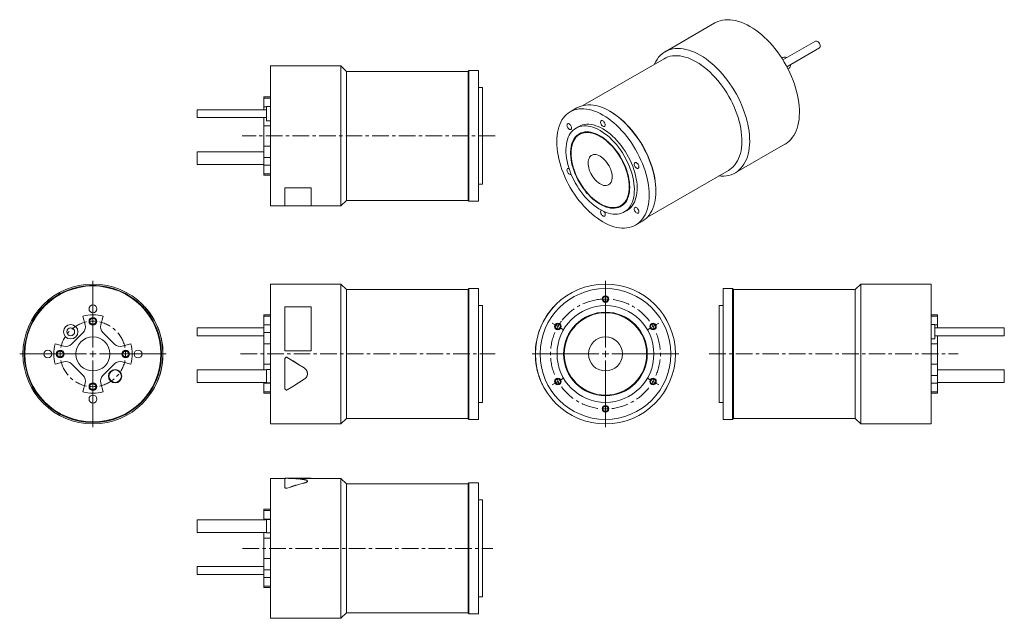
# Model space of a CAD drawing. Header units: millimetres. Extents: x 58 to 811, y 78 to 536.
import ezdxf

# ---------------------------------------------------------------- set-up
doc = ezdxf.new("R2010")
doc.units = ezdxf.units.MM
doc.linetypes.add('CENTERX2', pattern=[20.32, 12.7, -2.54, 2.54, -2.54])

# ---------------------------------------------------------------- blocks, each defined once
blk = doc.blocks.new('SW_CENTERMARKSYMBOL_0')
at = {"color": 6, "linetype": 'Continuous', "lineweight": 0}
for p, q in [((0, 2.5), (0, 5)), ((0, 0), (0, 2.5)), ((0, 0), (0, -2.5)), ((0, -2.5), (0, -5)), ((-38.54, -19.75), (-40.7, -18.5)), ((-36.37, -21), (-38.54, -19.75)), ((-36.37, -21), (-34.21, -22.25)), ((-34.21, -22.25), (-32.04, -23.5)), ((34.21, -22.25), (32.04, -23.5)), ((36.37, -21), (34.21, -22.25)), ((36.37, -21), (38.54, -19.75)), ((38.54, -19.75), (40.7, -18.5)), ((-38.54, -64.25), (-40.7, -65.5)), ((-36.37, -63), (-38.54, -64.25)), ((-36.37, -63), (-34.21, -61.75)), ((-34.21, -61.75), (-32.04, -60.5)), ((34.21, -61.75), (32.04, -60.5)), ((36.37, -63), (34.21, -61.75)), ((36.37, -63), (38.54, -64.25)), ((38.54, -64.25), (40.7, -65.5)), ((0, -81.5), (0, -79)), ((0, -84), (0, -81.5)), ((0, -84), (0, -86.5)), ((0, -86.5), (0, -89))]:
    blk.add_line(p, q, dxfattribs=at)
for start, end in [(90, 93.41046), (86.58954, 90), (93.41046, 96.82093), (150, 153.41046), (146.58954, 150), (143.17907, 146.58954), (30, 33.41046), (26.58954, 30), (206.58954, 210), (210, 213.41046), (326.58954, 330), (330, 333.41046), (266.58954, 270), (270, 273.41046)]:
    blk.add_arc((0, -42), 42, start, end, dxfattribs=at)
at = {"color": 6, "linetype": 'CENTERX2', "lineweight": 0}
for start, end in [(96.82093, 143.17907), (36.82093, 83.17907), (156.82093, 203.17907), (336.82093, 23.17907), (216.82093, 263.17907), (276.82093, 323.17907)]:
    blk.add_arc((0, -42), 42, start, end, dxfattribs=at)
blk = doc.blocks.new('SW_CENTERMARKSYMBOL_1')
at = {"color": 0, "linetype": 'Continuous', "lineweight": 0}
for p, q in [((0, 5), (0, 56)), ((-5, 0), (-56, 0)), ((0, 0), (-2.5, 0)), ((0, 0), (0, 2.5)), ((0, 0), (0, -2.5)), ((0, 0), (2.5, 0)), ((5, 0), (56, 0)), ((0, -5), (0, -56))]:
    blk.add_line(p, q, dxfattribs=at)
blk = doc.blocks.new('SW_CENTERMARKSYMBOL_2')
at = {"color": 6, "linetype": 'Continuous', "lineweight": 0}
for p, q in [((0, 5), (0, 5.5)), ((0, 0), (0, 2.5)), ((0, 0), (0, -2.5)), ((0, -5), (0, -5.5)), ((-30, -25), (-30.5, -25)), ((-25, -25), (-27.5, -25)), ((-25, -25), (-22.5, -25)), ((-20, -25), (-19.5, -25)), ((20, -25), (19.5, -25)), ((25, -25), (22.5, -25)), ((25, -25), (27.5, -25)), ((30, -25), (30.5, -25)), ((0, -45), (0, -44.5)), ((0, -50), (0, -47.5)), ((0, -50), (0, -52.5)), ((0, -55), (0, -55.5))]:
    blk.add_line(p, q, dxfattribs=at)
at = {"color": 6, "linetype": 'CENTERX2', "lineweight": 0}
for start, end in [(101.45916, 168.54084), (11.45916, 78.54084), (191.45916, 258.54084), (281.45916, 348.54084)]:
    blk.add_arc((0, -25), 25, start, end, dxfattribs=at)
at = {"color": 6, "linetype": 'Continuous', "lineweight": 0}
for start, end in [(90, 95.72958), (84.27042, 90), (174.27042, 180), (0, 5.72958), (180, 185.72958), (354.27042, 0), (264.27042, 270), (270, 275.72958)]:
    blk.add_arc((0, -25), 25, start, end, dxfattribs=at)
blk = doc.blocks.new('SW_CENTERMARKSYMBOL_3')
at = {"color": 0, "linetype": 'Continuous', "lineweight": 0}
for p, q in [((0, 5), (0, 56)), ((-5, 0), (-56, 0)), ((0, 0), (-2.5, 0)), ((0, 0), (0, 2.5)), ((0, 0), (0, -2.5)), ((0, 0), (2.5, 0)), ((5, 0), (56, 0)), ((0, -5), (0, -56))]:
    blk.add_line(p, q, dxfattribs=at)

msp = doc.modelspace()

# ---------------------------------------------------------------- linework, layer by layer
at = {"color": 7, "linetype": 'Continuous', "lineweight": 15}
for p, q in [((589.3, 533.19), (551.26, 511.23)), ((580.24, 528), (566.09, 519.84)), ((580.26, 527.97), (580.24, 528)), ((566.09, 519.84), (565.75, 519.59)), ((566.11, 519.8), (566.09, 519.84)), ((666.15, 519.24), (641.26, 504.88)), ((644.26, 499.68), (669.15, 514.05)), ((550.39, 505.88), (488.3, 470.03)), ((641.27, 506.9), (640.32, 506.35)), ((643.65, 506.66), (643.99, 506.45)), ((303.28, 500.31), (249.48, 500.31)), ((249.48, 446.81), (249.48, 500.31)), ((307.48, 496.11), (303.28, 500.31)), ((303.28, 446.81), (303.28, 500.31)), ((645.07, 498.12), (646.02, 498.67)), ((400.48, 496.11), (307.48, 496.11)), ((307.48, 446.81), (307.48, 496.11)), ((401.18, 496.81), (400.48, 496.11)), ((400.48, 446.81), (400.48, 496.11)), ((408.48, 496.81), (401.18, 496.81)), ((401.18, 446.81), (401.18, 496.81)), ((408.48, 446.81), (408.48, 496.81)), ((411.48, 483.81), (408.48, 483.81)), ((411.48, 446.81), (411.48, 483.81)), ((249.48, 476.81), (244.48, 476.81)), ((244.48, 475.79), (244.48, 476.81)), ((244.48, 475.79), (249.48, 475.79)), ((244.48, 475.79), (244.48, 469.12)), ((246.48, 466.79), (193.48, 466.79)), ((193.48, 463.78), (193.48, 466.79)), ((244.48, 469.12), (244.48, 466.79)), ((249.48, 469.29), (246.48, 469.29)), ((246.48, 463.78), (246.48, 469.29)), ((483.78, 468.23), (478.62, 465.25)), ((193.48, 460.79), (193.48, 463.78)), ((193.48, 460.79), (246.48, 460.79)), ((244.48, 460.79), (244.48, 454.58)), ((246.48, 458.29), (246.48, 463.78)), ((509.28, 465.47), (508.79, 465.76)), ((244.48, 454.58), (249.48, 454.58)), ((244.48, 439.05), (244.48, 454.58)), ((246.48, 458.29), (249.48, 458.29)), ((485.12, 454), (483, 452.77)), ((249.48, 393.31), (249.48, 446.81)), ((303.28, 393.31), (303.28, 446.81)), ((307.48, 397.51), (307.48, 446.81)), ((400.48, 397.51), (400.48, 446.81)), ((401.18, 396.81), (401.18, 446.81)), ((408.48, 396.81), (408.48, 446.81)), ((411.48, 409.81), (411.48, 446.81)), ((486.46, 448.42), (485.75, 448.01)), ((244.48, 439.05), (249.48, 439.05)), ((244.48, 439.05), (244.48, 430.3)), ((604.76, 418.56), (642.8, 440.52)), ((244.48, 434.59), (193.48, 434.59)), ((193.48, 429.84), (193.48, 434.59)), ((193.48, 425.09), (193.48, 429.84)), ((244.48, 430.3), (249.48, 430.3)), ((244.48, 430.3), (244.48, 424.51)), ((193.48, 425.09), (244.48, 425.09)), ((244.48, 424.51), (249.48, 424.51)), ((244.48, 424.51), (244.48, 417.84)), ((244.48, 417.84), (249.48, 417.84)), ((244.48, 416.81), (244.48, 417.84)), ((244.48, 416.81), (249.48, 416.81)), ((537.6, 384.64), (599.69, 420.48)), ((260.48, 407.24), (280.48, 407.24)), ((260.48, 407.24), (260.48, 407.16)), ((260.48, 407.16), (280.48, 407.16)), ((260.48, 393.27), (260.48, 407.16)), ((280.48, 407.24), (280.48, 407.16)), ((280.48, 407.16), (280.48, 393.27)), ((408.48, 409.81), (411.48, 409.81)), ((544.14, 404.52), (544.14, 405.09)), ((249.48, 393.31), (260.48, 393.31)), ((280.48, 393.27), (260.48, 393.27)), ((280.48, 393.31), (303.28, 393.31)), ((303.28, 393.31), (307.48, 397.51)), ((307.48, 397.51), (400.48, 397.51)), ((400.48, 397.51), (401.18, 396.81)), ((401.18, 396.81), (408.48, 396.81)), ((517.25, 393.45), (517.95, 393.85)), ((520, 388.68), (522.12, 389.91)), ((528.62, 378.65), (533.78, 381.63)), ((303.28, 333.59), (249.48, 333.59)), ((249.48, 226.59), (249.48, 333.59)), ((307.48, 329.39), (303.28, 333.59)), ((303.28, 226.59), (303.28, 333.59)), ((700.72, 333.59), (696.52, 329.39)), ((754.52, 333.59), (700.72, 333.59)), ((700.72, 333.59), (700.72, 226.59)), ((754.52, 333.59), (754.52, 226.59)), ((400.48, 329.39), (307.48, 329.39)), ((307.48, 230.79), (307.48, 329.39)), ((401.18, 330.09), (400.48, 329.39)), ((400.48, 230.79), (400.48, 329.39)), ((408.48, 330.09), (401.18, 330.09)), ((401.18, 230.09), (401.18, 330.09)), ((408.48, 230.09), (408.48, 330.09)), ((602.82, 330.09), (595.52, 330.09)), ((595.52, 330.09), (595.52, 230.09)), ((603.52, 329.39), (602.82, 330.09)), ((602.82, 330.09), (602.82, 230.09)), ((696.52, 329.39), (603.52, 329.39)), ((603.52, 329.39), (603.52, 230.79)), ((696.52, 329.39), (696.52, 230.79)), ((411.48, 317.09), (408.48, 317.09)), ((411.48, 243.09), (411.48, 317.09)), ((595.52, 317.09), (592.52, 317.09)), ((592.52, 317.09), (592.52, 243.09)), ((107.71, 302.4), (105.92, 309.07)), ((121.45, 309.07), (119.66, 302.4)), ((153.26, 316.09), (153.34, 316.16)), ((249.48, 310.09), (244.48, 310.09)), ((244.48, 309.07), (244.48, 310.09)), ((244.48, 309.07), (249.48, 309.07)), ((244.48, 309.07), (244.48, 302.4)), ((260.48, 282.59), (260.48, 316.16)), ((260.48, 316.16), (280.48, 316.16)), ((280.48, 316.16), (280.48, 282.59)), ((465.99, 316.09), (465.91, 316.16)), ((759.52, 310.09), (754.52, 310.09)), ((759.52, 309.07), (754.52, 309.07)), ((759.52, 310.09), (759.52, 309.07)), ((759.52, 302.4), (759.52, 309.07)), ((244.48, 302.4), (249.48, 302.4)), ((244.48, 302.4), (244.48, 296.6)), ((757.52, 302.56), (754.52, 302.56)), ((757.52, 302.56), (757.52, 291.56)), ((759.52, 300.06), (759.52, 302.4)), ((97.18, 287.62), (106.16, 296.6)), ((121.22, 296.6), (130.2, 287.62)), ((244.48, 300.06), (193.48, 300.06)), ((193.48, 294.06), (193.48, 300.06)), ((193.48, 294.06), (244.48, 294.06)), ((244.48, 296.6), (249.48, 296.6)), ((244.48, 296.6), (244.48, 287.85)), ((810.52, 300.06), (757.52, 300.06)), ((757.52, 294.06), (810.52, 294.06)), ((759.52, 287.85), (759.52, 294.06)), ((810.52, 300.06), (810.52, 294.06)), ((84.71, 287.85), (91.38, 286.07)), ((135.99, 286.07), (142.67, 287.85)), ((244.48, 287.85), (249.48, 287.85)), ((244.48, 272.32), (244.48, 287.85)), ((754.52, 291.56), (757.52, 291.56)), ((759.52, 287.85), (754.52, 287.85)), ((759.52, 287.85), (759.52, 272.32)), ((167.13, 282.59), (167.23, 282.59)), ((280.48, 282.59), (260.48, 282.59)), ((280.48, 282.59), (260.48, 282.59)), ((260.48, 282.59), (260.48, 282.59)), ((280.48, 282.59), (280.48, 282.59)), ((452.12, 282.59), (452.02, 282.59)), ((91.38, 274.11), (84.71, 272.32)), ((106.16, 263.58), (97.18, 272.56)), ((130.2, 272.56), (121.22, 263.58)), ((142.67, 272.32), (135.99, 274.11)), ((167.06, 276.39), (167.16, 276.38)), ((167.23, 277.58), (167.13, 277.59)), ((244.48, 272.32), (249.48, 272.32)), ((244.48, 272.32), (244.48, 267.87)), ((260.48, 276.39), (260.48, 276.38)), ((260.48, 253.74), (260.48, 276.38)), ((262.31, 277.41), (262.31, 277.4)), ((452.12, 277.59), (452.02, 277.58)), ((452.13, 277.41), (452.03, 277.4)), ((759.52, 272.32), (754.52, 272.32)), ((759.52, 263.58), (759.52, 272.32)), ((246.48, 267.87), (193.48, 267.87)), ((193.48, 258.37), (193.48, 267.87)), ((249.48, 268.23), (246.48, 268.23)), ((246.48, 258.01), (246.48, 268.23)), ((275.26, 269.43), (275.26, 269.41)), ((277.68, 265.06), (277.68, 265.09)), ((759.52, 263.58), (754.52, 263.58)), ((810.52, 267.87), (759.52, 267.87)), ((759.52, 257.78), (759.52, 263.58)), ((810.52, 267.87), (810.52, 258.37)), ((105.92, 251.11), (107.71, 257.78)), ((119.66, 257.78), (121.45, 251.11)), ((193.48, 258.37), (246.48, 258.37)), ((244.48, 258.37), (244.48, 257.78)), ((244.48, 257.78), (249.48, 257.78)), ((244.48, 257.78), (244.48, 251.11)), ((246.48, 258.01), (249.48, 258.01)), ((455.68, 260.75), (455.59, 260.71)), ((759.52, 257.78), (754.52, 257.78)), ((759.52, 258.37), (810.52, 258.37)), ((759.52, 251.11), (759.52, 257.78)), ((160.28, 253.79), (160.36, 253.74)), ((244.48, 251.11), (249.48, 251.11)), ((244.48, 250.09), (244.48, 251.11)), ((244.48, 250.09), (249.48, 250.09)), ((759.52, 251.11), (754.52, 251.11)), ((754.52, 250.09), (759.52, 250.09)), ((759.52, 251.11), (759.52, 250.09)), ((408.48, 243.09), (411.48, 243.09)), ((592.52, 243.09), (595.52, 243.09)), ((249.48, 226.59), (303.28, 226.59)), ((303.28, 226.59), (307.48, 230.79)), ((307.48, 230.79), (400.48, 230.79)), ((400.48, 230.79), (401.18, 230.09)), ((401.18, 230.09), (408.48, 230.09)), ((595.52, 230.09), (602.82, 230.09)), ((602.82, 230.09), (603.52, 230.79)), ((603.52, 230.79), (696.52, 230.79)), ((696.52, 230.79), (700.72, 226.59)), ((700.72, 226.59), (754.52, 226.59)), ((260.58, 184.98), (249.48, 184.98)), ((249.48, 77.98), (249.48, 184.98)), ((280.48, 185.02), (260.48, 185.02)), ((260.48, 178.16), (260.48, 184.95)), ((303.28, 184.98), (263.27, 184.98)), ((275.26, 181.36), (275.26, 181.46)), ((277.68, 182.84), (277.68, 182.93)), ((280.48, 184.98), (280.48, 185.02)), ((307.48, 180.78), (303.28, 184.98)), ((303.28, 77.98), (303.28, 184.98)), ((400.48, 180.78), (307.48, 180.78)), ((307.48, 82.18), (307.48, 180.78)), ((401.18, 181.48), (400.48, 180.78)), ((400.48, 82.18), (400.48, 180.78)), ((408.48, 181.48), (401.18, 181.48)), ((401.18, 81.48), (401.18, 181.48)), ((408.48, 81.48), (408.48, 181.48)), ((260.48, 178.07), (260.48, 178.16)), ((262.31, 177.48), (262.31, 177.56)), ((411.48, 168.48), (408.48, 168.48)), ((411.48, 94.48), (411.48, 168.48)), ((249.48, 161.48), (244.48, 161.48)), ((244.48, 160.46), (244.48, 161.48)), ((244.48, 160.46), (249.48, 160.46)), ((244.48, 160.46), (244.48, 153.79)), ((246.48, 153.2), (193.48, 153.2)), ((193.48, 143.7), (193.48, 153.2)), ((244.48, 153.79), (249.48, 153.79)), ((244.48, 153.79), (244.48, 153.2)), ((249.48, 153.56), (246.48, 153.56)), ((246.48, 143.34), (246.48, 153.56)), ((193.48, 143.7), (246.48, 143.7)), ((244.48, 143.7), (244.48, 139.25)), ((246.48, 143.34), (249.48, 143.34)), ((244.48, 139.25), (249.48, 139.25)), ((244.48, 123.72), (244.48, 139.25)), ((244.48, 123.72), (249.48, 123.72)), ((244.48, 123.72), (244.48, 114.97)), ((244.48, 117.51), (193.48, 117.51)), ((193.48, 111.51), (193.48, 117.51)), ((244.48, 114.97), (249.48, 114.97)), ((244.48, 114.97), (244.48, 109.17)), ((193.48, 111.51), (244.48, 111.51)), ((244.48, 109.17), (249.48, 109.17)), ((244.48, 109.17), (244.48, 102.5)), ((244.48, 102.5), (249.48, 102.5)), ((244.48, 101.48), (244.48, 102.5)), ((244.48, 101.48), (249.48, 101.48)), ((408.48, 94.48), (411.48, 94.48)), ((249.48, 77.98), (303.28, 77.98)), ((303.28, 77.98), (307.48, 82.18)), ((307.48, 82.18), (400.48, 82.18)), ((400.48, 82.18), (401.18, 81.48)), ((401.18, 81.48), (408.48, 81.48))]:
    msp.add_line(p, q, dxfattribs=at)
at = {"color": 44, "linetype": 'Continuous', "lineweight": 15}
for p, q in [((244.48, 469.12), (246.48, 469.12)), ((759.52, 302.4), (757.52, 302.4))]:
    msp.add_line(p, q, dxfattribs=at)
at = {"color": 6, "linetype": 'CENTERX2', "lineweight": 0}
for p, q in [((421.25, 446.81), (227.83, 446.81)), ((226.53, 280.09), (421.25, 280.09)), ((584.9, 280.09), (775.27, 280.09)), ((228.04, 131.48), (419.48, 131.48))]:
    msp.add_line(p, q, dxfattribs=at)
at = {"color": 7, "linetype": 'Continuous', "lineweight": 15, "flags": 128}
for points in [[(589.3, 533.19), (589.9, 533.52), (591.54, 534.28), (593.28, 534.89), (595.09, 535.32), (596.97, 535.59), (598.93, 535.69), (600.93, 535.63), (603, 535.39), (605.1, 534.99), (607.25, 534.42), (609.42, 533.69), (611.62, 532.8), (613.83, 531.75), (616.05, 530.54)], [(616.05, 530.54), (618.27, 529.18), (620.48, 527.68), (622.68, 526.04), (624.85, 524.26), (627, 522.35), (629.1, 520.32), (631.17, 518.18), (633.18, 515.92), (635.13, 513.57), (637.01, 511.12), (638.82, 508.59), (640.56, 505.99), (642.2, 503.32), (643.76, 500.59), (645.23, 497.82), (646.59, 495.01), (647.85, 492.17), (649, 489.31), (650.03, 486.44), (650.95, 483.58), (651.74, 480.72), (652.42, 477.89), (652.97, 475.09), (653.39, 472.32), (653.68, 469.61), (653.84, 466.96), (653.88, 464.38), (653.78, 461.87), (653.55, 459.45), (653.19, 457.13), (652.71, 454.9), (652.1, 452.79), (651.36, 450.8), (650.5, 448.93), (649.53, 447.18), (648.44, 445.58), (647.23, 444.12), (645.92, 442.81), (644.51, 441.64), (643, 440.64), (642.8, 440.52)], [(542.97, 501.59), (543.11, 501.91), (544.03, 503.71), (545.06, 505.38), (546.21, 506.92), (547.47, 508.31), (548.83, 509.54), (550.29, 510.63), (551.85, 511.56), (553.5, 512.32), (555.24, 512.92), (557.05, 513.36), (558.93, 513.63), (560.88, 513.73), (562.89, 513.67), (564.95, 513.43), (567.06, 513.03), (569.2, 512.46), (571.38, 511.73), (573.58, 510.84), (575.79, 509.79), (578.01, 508.58)], [(667.65, 519.09), (668.18, 518.71), (668.67, 518.2), (669.1, 517.59), (669.44, 516.92), (669.67, 516.24), (669.77, 515.58), (669.73, 514.98), (669.57, 514.49), (669.28, 514.14), (669.15, 514.05)], [(550.39, 505.88), (551.74, 506.57), (553.36, 507.22), (555.07, 507.7), (556.85, 508.02), (558.69, 508.17), (560.6, 508.16), (562.56, 507.97), (564.57, 507.62), (566.62, 507.11), (568.69, 506.43), (570.8, 505.59), (572.91, 504.59), (575.04, 503.44)], [(578.01, 508.58), (580.23, 507.22), (582.44, 505.72), (584.64, 504.08), (586.81, 502.3), (588.96, 500.39), (591.06, 498.36), (593.12, 496.21), (595.13, 493.96), (597.08, 491.61), (598.97, 489.16), (600.78, 486.63), (602.51, 484.03), (604.16, 481.36), (605.72, 478.63), (607.18, 475.86), (608.55, 473.05), (609.81, 470.21), (610.95, 467.35), (611.99, 464.48), (612.91, 461.61), (613.7, 458.76), (614.38, 455.93), (614.92, 453.13), (615.35, 450.36), (615.64, 447.65), (615.8, 445), (615.83, 442.42), (615.74, 439.91), (615.51, 437.49), (615.15, 435.17), (614.67, 432.94), (614.05, 430.83), (613.32, 428.83), (612.46, 426.96), (611.48, 425.22), (610.39, 423.62), (609.19, 422.16), (607.88, 420.85), (606.47, 419.68), (604.95, 418.68), (603.35, 417.83), (601.66, 417.15), (599.88, 416.63), (598.03, 416.27), (596.12, 416.09), (594.14, 416.07), (592.27, 416.2)], [(575.04, 503.44), (577.16, 502.13), (579.28, 500.69), (581.38, 499.1), (583.46, 497.38), (585.51, 495.53), (587.51, 493.57), (589.48, 491.49), (591.38, 489.3), (593.23, 487.02), (595.01, 484.65), (596.71, 482.19), (598.34, 479.67), (599.88, 477.09), (601.32, 474.45), (602.67, 471.78), (603.91, 469.07), (605.05, 466.34), (606.07, 463.59), (606.98, 460.85), (607.78, 458.11), (608.45, 455.4), (608.99, 452.71), (609.41, 450.06), (609.7, 447.46), (609.86, 444.92), (609.89, 442.44), (609.8, 440.05), (609.57, 437.74), (609.22, 435.52), (608.73, 433.41), (608.13, 431.41), (607.4, 429.52), (606.54, 427.76), (605.58, 426.14), (604.49, 424.65), (603.3, 423.3), (602.01, 422.1), (600.61, 421.06), (599.69, 420.48)], [(503.62, 462.78), (505.75, 461.47), (507.88, 460.02), (509.99, 458.43), (512.08, 456.71), (514.14, 454.86), (516.16, 452.89), (518.13, 450.81), (520.05, 448.62), (521.91, 446.33), (523.7, 443.96), (525.42, 441.5), (527.07, 438.98), (528.62, 436.39), (530.08, 433.75), (531.45, 431.06), (532.72, 428.35), (533.88, 425.61), (534.93, 422.85), (535.86, 420.1), (536.68, 417.35), (537.37, 414.61), (537.95, 411.9), (538.4, 409.23), (538.72, 406.61), (538.91, 404.04), (538.98, 401.54), (538.91, 399.11), (538.72, 396.77), (538.4, 394.52), (537.95, 392.36), (537.37, 390.32), (536.68, 388.39), (535.86, 386.58), (534.93, 384.91), (533.88, 383.36), (532.72, 381.96), (531.45, 380.71), (530.08, 379.6), (528.62, 378.65), (527.07, 377.86), (525.42, 377.23), (523.7, 376.76), (521.91, 376.45), (520.05, 376.32), (518.13, 376.34), (516.16, 376.54), (514.14, 376.9), (512.08, 377.43), (509.99, 378.11), (507.88, 378.96), (505.75, 379.97), (503.62, 381.12), (501.49, 382.43), (499.36, 383.88), (497.25, 385.47), (495.16, 387.2), (493.1, 389.05), (491.08, 391.02), (489.11, 393.1), (487.19, 395.29), (485.33, 397.57), (483.54, 399.95), (481.82, 402.4), (480.18, 404.93), (478.62, 407.51), (477.16, 410.16), (475.79, 412.84), (474.52, 415.56), (473.36, 418.3), (472.31, 421.05), (471.38, 423.81), (470.56, 426.56), (469.87, 429.29), (469.29, 432), (468.84, 434.67), (468.52, 437.29), (468.33, 439.86), (468.26, 442.36), (468.33, 444.79), (468.52, 447.13), (468.84, 449.39), (469.29, 451.54), (469.87, 453.58), (470.56, 455.51), (471.38, 457.32), (472.31, 459), (473.36, 460.54), (474.52, 461.94), (475.79, 463.2), (477.16, 464.3), (478.62, 465.25), (480.18, 466.05), (481.82, 466.68), (483.54, 467.15), (485.33, 467.45), (487.19, 467.59), (489.11, 467.56), (491.08, 467.36), (493.1, 467), (495.16, 466.48), (497.25, 465.79), (499.36, 464.94), (501.49, 463.94), (503.62, 462.78)], [(483.78, 468.23), (485.34, 469.03), (486.98, 469.66), (488.7, 470.13), (490.49, 470.43), (492.35, 470.57), (494.27, 470.54), (496.24, 470.34), (498.26, 469.98), (500.32, 469.46), (502.41, 468.77), (504.52, 467.92), (506.65, 466.92), (508.78, 465.76)], [(508.78, 465.76), (510.92, 464.45), (513.04, 463), (515.16, 461.41), (517.24, 459.69), (519.3, 457.84), (521.32, 455.87), (523.29, 453.78), (525.21, 451.6), (527.07, 449.31), (528.87, 446.94), (530.59, 444.48), (532.23, 441.96), (533.78, 439.37), (535.25, 436.73), (536.61, 434.04), (537.88, 431.33), (539.04, 428.59), (540.09, 425.83), (541.02, 423.08), (541.84, 420.33), (542.54, 417.59), (543.11, 414.88), (543.56, 412.21), (543.88, 409.59), (544.07, 407.02), (544.14, 404.52), (544.07, 402.09), (543.88, 399.75), (543.56, 397.5), (543.11, 395.34), (542.54, 393.3), (541.84, 391.37), (541.02, 389.56), (540.09, 387.89), (539.04, 386.34), (537.88, 384.94), (536.61, 383.69), (535.25, 382.58), (533.78, 381.63), (533.78, 381.63)], [(509.28, 465.47), (511.4, 464.17), (513.52, 462.72), (515.62, 461.14), (517.7, 459.42), (519.75, 457.57), (521.75, 455.6), (523.71, 453.52), (525.62, 451.34), (527.47, 449.05), (529.25, 446.68), (530.95, 444.23), (532.58, 441.71), (534.11, 439.13), (535.56, 436.49), (536.91, 433.81), (538.15, 431.1), (539.29, 428.37), (540.31, 425.63), (541.22, 422.89), (542.01, 420.15), (542.68, 417.43), (543.23, 414.75), (543.65, 412.1), (543.94, 409.5), (544.1, 406.95), (544.14, 405.09)], [(501.5, 450.94), (503.34, 449.8), (505.18, 448.51), (507, 447.09), (508.79, 445.53), (510.54, 443.85), (512.25, 442.06), (513.91, 440.16), (515.5, 438.16), (517.03, 436.08), (518.47, 433.92), (519.83, 431.69), (521.11, 429.41), (522.28, 427.09), (523.35, 424.73), (524.31, 422.36), (525.16, 419.97), (525.89, 417.59), (526.49, 415.23), (526.98, 412.89), (527.33, 410.59), (527.56, 408.34), (527.66, 406.16), (527.63, 404.05), (527.46, 402.02), (527.17, 400.08), (526.75, 398.24), (526.2, 396.52), (525.54, 394.92), (524.75, 393.45), (523.84, 392.11), (522.83, 390.92), (521.7, 389.87), (520.48, 388.98), (519.16, 388.24), (517.76, 387.67), (516.27, 387.26), (514.71, 387.02), (513.09, 386.95), (511.4, 387.05), (509.67, 387.31), (507.9, 387.74), (506.09, 388.33), (504.26, 389.09), (502.42, 390), (500.58, 391.07), (498.73, 392.28), (496.91, 393.64), (495.1, 395.13), (493.33, 396.74), (491.59, 398.48), (489.91, 400.33), (488.28, 402.28), (486.72, 404.32), (485.24, 406.45), (483.83, 408.64), (482.52, 410.9), (481.29, 413.2), (480.17, 415.54), (479.16, 417.91), (478.25, 420.29), (477.46, 422.67), (476.79, 425.05), (476.25, 427.4), (475.83, 429.72), (475.54, 431.99), (475.37, 434.21), (475.34, 436.36), (475.44, 438.43), (475.67, 440.42), (476.02, 442.31), (476.5, 444.09), (477.11, 445.75), (477.84, 447.29), (478.69, 448.69), (479.65, 449.96), (480.72, 451.08), (481.89, 452.05), (483.16, 452.86), (484.52, 453.52), (485.97, 454.01), (487.5, 454.33), (489.09, 454.49), (490.75, 454.48), (492.45, 454.3), (494.21, 453.95), (496, 453.44), (497.82, 452.76), (499.65, 451.93), (501.5, 450.94)], [(478.78, 455.2), (478.34, 455.67), (477.86, 456.01), (477.38, 456.2), (476.95, 456.22), (476.58, 456.07), (476.31, 455.76), (476.16, 455.32), (476.14, 454.78), (476.25, 454.17), (476.48, 453.55), (476.82, 452.96), (477.23, 452.44), (477.7, 452.03), (478.18, 451.77), (478.64, 451.67), (479.05, 451.73), (479.37, 451.96), (479.58, 452.34), (479.67, 452.83), (479.62, 453.41), (479.45, 454.03), (479.16, 454.64), (478.78, 455.2)], [(485.12, 454), (485.28, 454.09), (486.65, 454.74), (488.09, 455.23), (489.62, 455.56), (491.21, 455.71), (492.87, 455.7), (494.58, 455.52), (496.33, 455.18), (498.12, 454.66), (499.94, 453.99), (501.77, 453.15), (503.62, 452.16)], [(505.39, 455.23), (505.32, 455.81), (505.13, 456.43), (504.83, 457.04), (504.43, 457.59), (503.98, 458.04), (503.5, 458.35), (503.03, 458.51), (502.6, 458.5), (502.25, 458.33), (502, 458), (501.87, 457.54), (501.87, 456.98), (502, 456.37), (502.25, 455.75), (502.6, 455.17), (503.03, 454.66), (503.5, 454.28), (503.98, 454.04), (504.43, 453.96), (504.83, 454.06), (505.13, 454.31), (505.32, 454.71), (505.39, 455.23)], [(503.62, 452.16), (505.47, 451.02), (507.3, 449.74), (509.12, 448.31), (510.91, 446.76), (512.66, 445.08), (514.37, 443.29), (516.03, 441.39), (517.62, 439.39), (519.15, 437.3), (520.59, 435.14), (521.96, 432.92), (523.23, 430.64), (524.4, 428.31), (525.47, 425.96), (526.43, 423.58), (527.28, 421.2), (528.01, 418.82), (528.61, 416.45), (529.1, 414.12), (529.45, 411.82), (529.68, 409.57), (529.78, 407.38), (529.75, 405.27), (529.58, 403.24), (529.29, 401.3), (528.87, 399.47), (528.33, 397.75), (527.66, 396.15), (526.87, 394.67), (525.96, 393.34), (524.95, 392.14), (523.83, 391.09), (522.6, 390.2), (522.12, 389.91)], [(524.13, 407.66), (524.06, 409.68), (523.87, 411.75), (523.55, 413.88), (523.1, 416.05), (522.52, 418.24), (521.83, 420.45), (521.02, 422.66), (520.1, 424.86), (519.07, 427.04), (517.95, 429.18), (516.72, 431.27), (515.41, 433.3), (514.03, 435.26), (512.56, 437.13), (511.04, 438.91), (509.46, 440.59), (507.84, 442.15), (506.18, 443.59), (504.49, 444.9), (502.78, 446.07), (501.07, 447.1), (499.36, 447.97), (497.66, 448.69), (495.99, 449.25), (494.34, 449.65), (492.74, 449.88), (491.19, 449.94), (489.69, 449.83), (488.27, 449.56), (486.92, 449.13), (485.65, 448.53), (484.47, 447.77), (483.4, 446.85), (482.42, 445.79), (481.56, 444.58), (480.8, 443.24), (480.17, 441.77), (479.66, 440.18), (479.28, 438.47), (479.02, 436.67), (478.89, 434.77), (478.89, 432.79), (479.02, 430.74), (479.28, 428.64), (479.66, 426.49), (480.17, 424.31), (480.8, 422.11), (481.56, 419.9), (482.42, 417.69), (483.4, 415.5), (484.47, 413.34), (485.65, 411.23), (486.92, 409.16), (488.27, 407.17), (489.69, 405.25), (491.19, 403.42), (492.74, 401.69), (494.34, 400.07), (495.99, 398.57), (497.66, 397.19), (499.36, 395.95), (501.07, 394.85), (502.78, 393.9), (504.49, 393.1), (506.18, 392.46), (507.84, 391.98), (509.46, 391.67), (511.04, 391.53), (512.56, 391.55), (514.03, 391.74), (515.41, 392.09), (516.72, 392.61), (517.95, 393.29), (519.07, 394.12), (520.1, 395.11), (521.02, 396.25), (521.83, 397.52), (522.52, 398.93), (523.1, 400.47), (523.55, 402.12), (523.87, 403.87), (524.06, 405.73), (524.13, 407.66)], [(523.77, 407.87), (523.71, 409.88), (523.51, 411.95), (523.19, 414.07), (522.73, 416.23), (522.16, 418.42), (521.46, 420.62), (520.64, 422.82), (519.72, 425.01), (518.68, 427.17), (517.55, 429.3), (516.32, 431.37), (515, 433.39), (513.61, 435.33), (512.14, 437.18), (510.61, 438.94), (509.03, 440.59), (507.4, 442.12), (505.74, 443.53), (504.05, 444.8), (502.35, 445.94), (500.65, 446.92), (498.94, 447.75), (497.26, 448.43), (495.6, 448.94), (493.97, 449.28), (492.39, 449.46), (490.86, 449.47), (489.39, 449.31), (488, 448.98), (486.68, 448.48), (485.45, 447.83), (484.31, 447.01), (483.28, 446.04), (482.35, 444.92), (481.54, 443.66), (480.84, 442.27), (480.26, 440.75), (479.81, 439.11), (479.49, 437.36), (479.29, 435.52), (479.22, 433.59), (479.29, 431.58), (479.49, 429.51), (479.81, 427.39), (480.26, 425.23), (480.84, 423.04), (481.54, 420.84), (482.35, 418.64), (483.28, 416.45), (484.31, 414.28), (485.45, 412.16), (486.68, 410.08), (488, 408.07), (489.39, 406.13), (490.86, 404.27), (492.39, 402.52), (493.97, 400.87), (495.6, 399.33), (497.26, 397.92), (498.94, 396.65), (500.65, 395.52), (502.35, 394.53), (504.05, 393.7), (505.74, 393.03), (507.4, 392.52), (509.03, 392.17), (510.61, 392), (512.14, 391.99), (513.61, 392.15), (515, 392.48), (516.32, 392.97), (517.55, 393.63), (518.68, 394.44), (519.72, 395.41), (520.64, 396.53), (521.46, 397.79), (522.16, 399.19), (522.73, 400.71), (523.19, 402.35), (523.51, 404.09), (523.71, 405.94), (523.77, 407.87)], [(501.5, 431.34), (502.59, 430.64), (503.66, 429.8), (504.7, 428.83), (505.7, 427.75), (506.63, 426.57), (507.5, 425.3), (508.28, 423.98), (508.97, 422.6), (509.55, 421.2), (510.02, 419.8), (510.37, 418.41), (510.59, 417.05), (510.69, 415.74), (510.65, 414.5), (510.49, 413.35), (510.21, 412.3), (509.8, 411.37), (509.27, 410.57), (508.64, 409.92), (507.9, 409.41), (507.08, 409.07), (506.17, 408.89), (505.2, 408.87), (504.18, 409.02), (503.12, 409.34), (502.04, 409.82), (500.95, 410.44), (499.87, 411.22), (498.81, 412.12), (497.79, 413.15), (496.82, 414.29), (495.92, 415.51), (495.1, 416.81), (494.36, 418.16), (493.73, 419.55), (493.2, 420.95), (492.79, 422.35), (492.5, 423.73), (492.34, 425.07), (492.31, 426.35), (492.41, 427.54), (492.63, 428.64), (492.98, 429.63), (493.45, 430.5), (494.03, 431.23), (494.72, 431.81), (495.5, 432.23), (496.36, 432.5), (497.3, 432.59), (498.3, 432.53), (499.34, 432.29), (500.41, 431.9), (501.5, 431.34)], [(477.02, 421.93), (476.64, 421.81), (476.35, 421.53), (476.18, 421.11), (476.13, 420.58), (476.22, 419.98), (476.43, 419.36), (476.75, 418.76), (477.16, 418.23), (477.62, 417.8), (478.1, 417.51), (478.57, 417.38), (478.98, 417.41), (479.29, 417.58)], [(477.75, 421.77), (477.46, 421.88), (477.02, 421.93)], [(530.22, 421.97), (530.6, 422.09), (530.89, 422.38), (531.06, 422.8), (531.11, 423.32), (531.02, 423.92), (530.81, 424.54), (530.49, 425.14), (530.08, 425.68), (529.62, 426.1), (529.14, 426.4), (528.67, 426.53), (528.26, 426.49), (527.92, 426.29), (527.69, 425.93), (527.58, 425.45), (527.6, 424.89), (527.75, 424.27), (528.02, 423.65), (528.39, 423.08), (528.82, 422.6), (529.3, 422.23), (529.78, 422.02), (530.22, 421.97)], [(528.46, 388.7), (528.9, 388.23), (529.38, 387.89), (529.86, 387.71), (530.29, 387.69), (530.66, 387.84), (530.93, 388.14), (531.08, 388.58), (531.1, 389.13), (530.99, 389.73), (530.76, 390.35), (530.42, 390.94), (530.01, 391.46), (529.54, 391.87), (529.06, 392.13), (528.6, 392.24), (528.19, 392.17), (527.87, 391.94), (527.66, 391.57), (527.57, 391.07), (527.62, 390.49), (527.79, 389.87), (528.08, 389.26), (528.46, 388.7)], [(501.85, 388.68), (501.92, 388.09), (502.11, 387.47), (502.41, 386.86), (502.81, 386.31), (503.26, 385.87), (503.74, 385.55), (504.21, 385.39), (504.64, 385.4), (504.99, 385.58), (505.24, 385.91), (505.37, 386.37), (505.37, 386.92), (505.24, 387.53), (504.99, 388.15), (504.64, 388.74), (504.42, 389.02)], [(262.31, 277.41), (266.66, 274.73), (270.97, 272.07), (275.26, 269.43)], [(262.31, 277.4), (266.66, 274.72), (270.97, 272.06), (275.26, 269.41)], [(453.14, 269.43), (453.09, 269.42), (453.04, 269.41)], [(275.26, 260.71), (270.83, 257.97), (266.51, 255.31), (262.31, 252.72)], [(159.58, 252.59), (159.62, 252.56), (159.66, 252.54)], [(459.57, 252.77), (459.52, 252.74), (459.48, 252.72)], [(459.59, 252.54), (459.63, 252.56), (459.67, 252.59)]]:
    msp.add_lwpolyline(points, dxfattribs=at)
at = {"color": 7, "linetype": 'Continuous', "lineweight": 15}
for centre, radius in [((113.69, 280.09), 53.5), ((113.69, 280.09), 52.5), ((113.69, 280.09), 52), ((505.56, 280.09), 53.5), ((505.56, 280.09), 50), ((113.69, 314.59), 3), ((505.56, 280.09), 37), ((505.56, 280.09), 32), ((505.56, 280.09), 31.5), ((96.72, 297.06), 5.5), ((96.72, 297.06), 3), ((113.69, 280.09), 13), ((505.56, 280.09), 13), ((79.19, 280.09), 3), ((148.19, 280.09), 3), ((130.66, 263.12), 5.11), ((130.66, 263.12), 4.75), ((113.69, 245.59), 3)]:
    msp.add_circle(centre, radius, dxfattribs=at)
at = {"color": 6, "linetype": 'Continuous', "lineweight": 15}
for centre, radius in [((505.56, 322.09), 2.5), ((113.69, 305.09), 3), ((469.19, 301.09), 2.5), ((541.94, 301.09), 2.5), ((88.69, 280.09), 3), ((138.69, 280.09), 3), ((113.69, 255.09), 3), ((469.19, 259.09), 2.5), ((541.94, 259.09), 2.5), ((505.56, 238.09), 2.5)]:
    msp.add_circle(centre, radius, dxfattribs=at)
for centre, radius in [((505.56, 322.09), 2.07), ((113.69, 305.09), 2.46), ((469.19, 301.09), 2.07), ((541.94, 301.09), 2.07), ((88.69, 280.09), 2.46), ((138.69, 280.09), 2.46), ((113.69, 255.09), 2.46), ((469.19, 259.09), 2.07), ((541.94, 259.09), 2.07), ((505.56, 238.09), 2.07)]:
    msp.add_circle(centre, radius)
at = {"color": 7, "linetype": 'Continuous', "lineweight": 15}
for centre, radius, start, end in [((666.78, 517.94), 1.44, 52.89468, 115.79489), ((642.26, 504.72), 2.39, 54.3824, 114.30714), ((644.48, 500.72), 2.57, 306.99615, 11.98472), ((492.58, 438.38), 12.26, 123.25187, 155.82378), ((492.12, 438.34), 11.56, 87.50532, 119.32933), ((512.34, 404.09), 12.18, 264.06036, 296.85322), ((512, 403.85), 11.63, 300.77222, 332.38238), ((502.96, 388.85), 1.12, 109.19576, 188.96713), ((113.69, 280.09), 30, 75, 105), ((113.69, 280.09), 53.6, 2.67835, 42.29107), ((505.56, 280.09), 53.6, 137.70893, 177.32165), ((101.91, 300.84), 6, 315, 15), ((125.46, 300.84), 6, 165, 225), ((113.69, 280.09), 30, 165, 195), ((92.93, 291.86), 6, 255, 315), ((134.44, 291.86), 6, 225, 285), ((113.69, 280.09), 30, 345, 15), ((92.93, 268.32), 6, 45, 105), ((134.44, 268.32), 6, 75, 135), ((113.69, 280.09), 53.6, 330.55494, 356.03432), ((505.56, 280.09), 53.6, 182.8697, 191.49159), ((101.91, 259.33), 6, 345, 45), ((125.46, 259.33), 6, 135, 195), ((505.56, 280.09), 53.6, 201.19379, 210.70932), ((113.69, 280.09), 30, 255, 285)]:
    msp.add_arc(centre, radius, start, end, dxfattribs=at)
for centre, ratio, start_param, end_param in [((257.97, 131.48), 0.617541, 1.37023, 1.520711), ((306.64, 131.48), 0.617541, 1.940698, 2.106775), ((306.64, 131.48), 0.616389, 1.940698, 2.106775)]:
    msp.add_ellipse(centre, major_axis=(86.8, 0), ratio=ratio, start_param=start_param, end_param=end_param, dxfattribs=at)
for points, knots in [([(167.16, 276.38), (167.17, 276.49), (167.18, 276.7), (167.2, 277), (167.21, 277.25), (167.22, 277.44), (167.23, 277.56), (167.23, 277.57), (167.23, 277.58)], [0, 0, 0, 0, 0.168821, 0.33792, 0.507023, 0.67588, 0.844333, 1, 1, 1, 1]), ([(260.48, 276.38), (260.48, 276.59), (260.54, 276.8), (260.76, 277.17), (260.91, 277.33), (261.28, 277.53), (261.5, 277.59), (261.82, 277.58), (261.92, 277.56), (262.13, 277.5), (262.22, 277.46), (262.31, 277.4)], [0, 0, 0, 0, 0.25, 0.25, 0.5, 0.5, 0.75, 0.75, 0.875, 0.875, 1, 1, 1, 1]), ([(262.31, 277.41), (262.28, 277.43), (262.22, 277.46), (262.12, 277.51), (262.01, 277.55), (261.87, 277.58), (261.66, 277.6), (261.39, 277.57), (261.09, 277.45), (260.83, 277.26), (260.67, 277.04), (260.58, 276.85), (260.52, 276.7), (260.49, 276.55), (260.49, 276.44), (260.48, 276.39)], [0, 0, 0, 0, 0.041967, 0.083766, 0.12573, 0.188202, 0.250673, 0.375191, 0.499951, 0.624839, 0.749678, 0.812096, 0.874558, 0.937286, 1, 1, 1, 1]), ([(452.02, 277.58), (452.02, 277.58), (452.02, 277.59), (452.02, 277.55), (452.03, 277.45), (452.03, 277.4)], [0, 0, 0, 0, 0.036978, 0.517901, 1, 1, 1, 1]), ([(275.26, 269.43), (275.62, 269.17), (276.34, 268.65), (277.1, 267.56), (277.6, 266.35), (277.65, 265.5), (277.68, 265.09)], [0, 0, 0, 0, 0.252033, 0.504118, 0.756236, 1, 1, 1, 1]), ([(275.26, 269.41), (275.45, 269.29), (275.63, 269.16), (275.97, 268.89), (276.13, 268.74), (276.44, 268.41), (276.58, 268.24), (276.77, 267.98), (276.83, 267.89), (276.95, 267.7), (277.01, 267.61), (277.17, 267.32), (277.26, 267.12), (277.38, 266.82), (277.41, 266.71), (277.46, 266.56), (277.48, 266.51), (277.51, 266.4), (277.52, 266.35), (277.59, 266.08), (277.62, 265.87), (277.66, 265.55), (277.67, 265.45), (277.68, 265.23), (277.69, 265.12), (277.68, 264.59), (277.62, 264.16), (277.46, 263.54), (277.39, 263.34), (277.27, 263.04), (277.23, 262.94), (277.14, 262.75), (277.09, 262.66), (276.93, 262.37), (276.81, 262.19), (276.62, 261.93), (276.55, 261.85), (276.45, 261.73), (276.42, 261.69), (276.34, 261.61), (276.31, 261.57), (275.97, 261.21), (275.63, 260.94), (275.26, 260.71)], [0, 0, 0, 0, 0.0625, 0.0625, 0.125, 0.125, 0.1875, 0.1875, 0.21875, 0.21875, 0.25, 0.25, 0.3125, 0.3125, 0.34375, 0.34375, 0.359375, 0.359375, 0.375, 0.375, 0.4375, 0.4375, 0.46875, 0.46875, 0.5, 0.5, 0.625, 0.625, 0.6875, 0.6875, 0.71875, 0.71875, 0.75, 0.75, 0.8125, 0.8125, 0.84375, 0.84375, 0.859375, 0.859375, 0.875, 0.875, 1, 1, 1, 1]), ([(453.04, 269.41), (453.06, 269.29), (453.09, 269.16), (453.15, 268.89), (453.18, 268.74), (453.25, 268.41), (453.29, 268.24), (453.35, 267.98), (453.37, 267.89), (453.41, 267.7), (453.44, 267.61), (453.51, 267.32), (453.55, 267.12), (453.63, 266.82), (453.66, 266.71), (453.7, 266.56), (453.71, 266.51), (453.74, 266.4), (453.75, 266.35), (453.82, 266.08), (453.88, 265.87), (453.97, 265.55), (454, 265.45), (454.06, 265.23), (454.09, 265.12), (454.25, 264.59), (454.38, 264.16), (454.58, 263.54), (454.65, 263.34), (454.75, 263.04), (454.78, 262.94), (454.84, 262.75), (454.88, 262.66), (454.97, 262.37), (455.04, 262.19), (455.13, 261.93), (455.16, 261.85), (455.21, 261.73), (455.22, 261.69), (455.25, 261.61), (455.26, 261.57), (455.4, 261.21), (455.5, 260.94), (455.59, 260.71)], [0, 0, 0, 0, 0.0625, 0.0625, 0.125, 0.125, 0.1875, 0.1875, 0.21875, 0.21875, 0.25, 0.25, 0.3125, 0.3125, 0.34375, 0.34375, 0.359375, 0.359375, 0.375, 0.375, 0.4375, 0.4375, 0.46875, 0.46875, 0.5, 0.5, 0.625, 0.625, 0.6875, 0.6875, 0.71875, 0.71875, 0.75, 0.75, 0.8125, 0.8125, 0.84375, 0.84375, 0.859375, 0.859375, 0.875, 0.875, 1, 1, 1, 1]), ([(159.66, 252.54), (159.66, 252.54), (159.66, 252.52), (159.69, 252.58), (159.77, 252.71), (159.89, 252.91), (160.03, 253.16), (160.2, 253.44), (160.31, 253.64), (160.36, 253.74)], [0, 0, 0, 0, 0.001226, 0.167258, 0.333567, 0.500071, 0.666725, 0.833422, 1, 1, 1, 1]), ([(262.31, 252.72), (262.27, 252.69), (262.22, 252.66), (262.14, 252.63), (262.12, 252.62), (262.07, 252.6), (262.04, 252.59), (261.91, 252.55), (261.8, 252.54), (261.63, 252.54), (261.57, 252.54), (261.49, 252.55), (261.46, 252.56), (261.4, 252.57), (261.38, 252.58), (261.3, 252.6), (261.25, 252.62), (261.17, 252.65), (261.15, 252.66), (261.1, 252.69), (261.07, 252.7), (261.01, 252.75), (260.96, 252.78), (260.9, 252.83), (260.88, 252.85), (260.84, 252.88), (260.82, 252.9), (260.77, 252.96), (260.74, 253), (260.69, 253.06), (260.68, 253.08), (260.65, 253.12), (260.64, 253.15), (260.53, 253.34), (260.48, 253.54), (260.48, 253.74)], [0, 0, 0, 0, 0.0625, 0.0625, 0.09375, 0.09375, 0.125, 0.125, 0.25, 0.25, 0.3125, 0.3125, 0.34375, 0.34375, 0.375, 0.375, 0.4375, 0.4375, 0.46875, 0.46875, 0.5, 0.5, 0.5625, 0.5625, 0.59375, 0.59375, 0.625, 0.625, 0.6875, 0.6875, 0.71875, 0.71875, 0.75, 0.75, 1, 1, 1, 1]), ([(459.48, 252.72), (459.51, 252.66), (459.57, 252.56), (459.58, 252.55), (459.59, 252.54)], [0, 0, 0, 0, 0.502247, 1, 1, 1, 1]), ([(260.48, 184.95), (260.48, 184.97), (260.54, 184.98), (260.76, 185), (260.91, 185.01), (261.28, 185.02), (261.5, 185.02), (261.82, 185.02), (261.92, 185.02), (262.13, 185.02), (262.22, 185.02), (262.31, 185.01)], [0, 0, 0, 0, 0.25, 0.25, 0.5, 0.5, 0.75, 0.75, 0.875, 0.875, 1, 1, 1, 1]), ([(275.26, 184.01), (275.45, 183.98), (275.63, 183.96), (275.97, 183.9), (276.13, 183.87), (276.44, 183.79), (276.58, 183.76), (276.77, 183.7), (276.83, 183.67), (276.95, 183.63), (277.01, 183.61), (277.17, 183.54), (277.26, 183.49), (277.38, 183.41), (277.41, 183.39), (277.46, 183.35), (277.48, 183.33), (277.51, 183.3), (277.52, 183.29), (277.59, 183.22), (277.62, 183.16), (277.66, 183.07), (277.67, 183.04), (277.68, 182.98), (277.69, 182.95), (277.68, 182.79), (277.62, 182.66), (277.46, 182.46), (277.39, 182.4), (277.27, 182.3), (277.23, 182.27), (277.14, 182.2), (277.09, 182.17), (276.93, 182.07), (276.81, 182.01), (276.62, 181.91), (276.55, 181.88), (276.45, 181.84), (276.42, 181.82), (276.34, 181.79), (276.31, 181.78), (275.97, 181.65), (275.63, 181.54), (275.26, 181.46)], [0, 0, 0, 0, 0.0625, 0.0625, 0.125, 0.125, 0.1875, 0.1875, 0.21875, 0.21875, 0.25, 0.25, 0.3125, 0.3125, 0.34375, 0.34375, 0.359375, 0.359375, 0.375, 0.375, 0.4375, 0.4375, 0.46875, 0.46875, 0.5, 0.5, 0.625, 0.625, 0.6875, 0.6875, 0.71875, 0.71875, 0.75, 0.75, 0.8125, 0.8125, 0.84375, 0.84375, 0.859375, 0.859375, 0.875, 0.875, 1, 1, 1, 1]), ([(277.68, 182.83), (277.68, 182.83), (277.73, 182.71), (277.54, 182.43), (277.09, 182.04), (276.32, 181.66), (275.61, 181.46), (275.26, 181.36)], [0, 0, 0, 0, 0.00823, 0.256192, 0.504159, 0.752107, 1, 1, 1, 1]), ([(262.31, 177.56), (262.27, 177.55), (262.22, 177.53), (262.14, 177.51), (262.12, 177.51), (262.07, 177.5), (262.04, 177.49), (261.91, 177.47), (261.8, 177.46), (261.63, 177.46), (261.57, 177.46), (261.49, 177.47), (261.46, 177.47), (261.4, 177.48), (261.38, 177.48), (261.3, 177.5), (261.25, 177.51), (261.17, 177.53), (261.15, 177.53), (261.1, 177.55), (261.07, 177.56), (261.01, 177.58), (260.96, 177.6), (260.9, 177.63), (260.88, 177.64), (260.84, 177.66), (260.82, 177.67), (260.77, 177.71), (260.74, 177.73), (260.69, 177.77), (260.68, 177.78), (260.65, 177.8), (260.64, 177.82), (260.53, 177.93), (260.48, 178.05), (260.48, 178.16)], [0, 0, 0, 0, 0.0625, 0.0625, 0.09375, 0.09375, 0.125, 0.125, 0.25, 0.25, 0.3125, 0.3125, 0.34375, 0.34375, 0.375, 0.375, 0.4375, 0.4375, 0.46875, 0.46875, 0.5, 0.5, 0.5625, 0.5625, 0.59375, 0.59375, 0.625, 0.625, 0.6875, 0.6875, 0.71875, 0.71875, 0.75, 0.75, 1, 1, 1, 1]), ([(260.48, 178.07), (260.49, 178.05), (260.49, 178.01), (260.5, 177.96), (260.52, 177.89), (260.56, 177.82), (260.65, 177.72), (260.79, 177.6), (261.04, 177.47), (261.34, 177.39), (261.62, 177.37), (261.85, 177.38), (262.01, 177.4), (262.17, 177.43), (262.27, 177.46), (262.31, 177.48)], [0, 0, 0, 0, 0.041862, 0.083668, 0.125634, 0.188308, 0.250175, 0.375727, 0.500134, 0.624563, 0.749183, 0.811564, 0.874372, 0.936637, 1, 1, 1, 1])]:
    msp.add_open_spline(points, degree=3, knots=knots, dxfattribs=at)

# ---------------------------------------------------------------- block references
at = {"color": 6, "linetype": 'Continuous', "lineweight": 0}
for name, p in [('SW_CENTERMARKSYMBOL_3', (113.69, 280.09)), ('SW_CENTERMARKSYMBOL_1', (505.56, 280.09))]:
    msp.add_blockref(name, p, dxfattribs=at)
at = {"color": 7, "linetype": 'Continuous', "lineweight": 0}
for name, p in [('SW_CENTERMARKSYMBOL_0', (505.56, 322.09)), ('SW_CENTERMARKSYMBOL_2', (113.69, 305.09))]:
    msp.add_blockref(name, p, dxfattribs=at)

doc.saveas('drawing.dxf')
